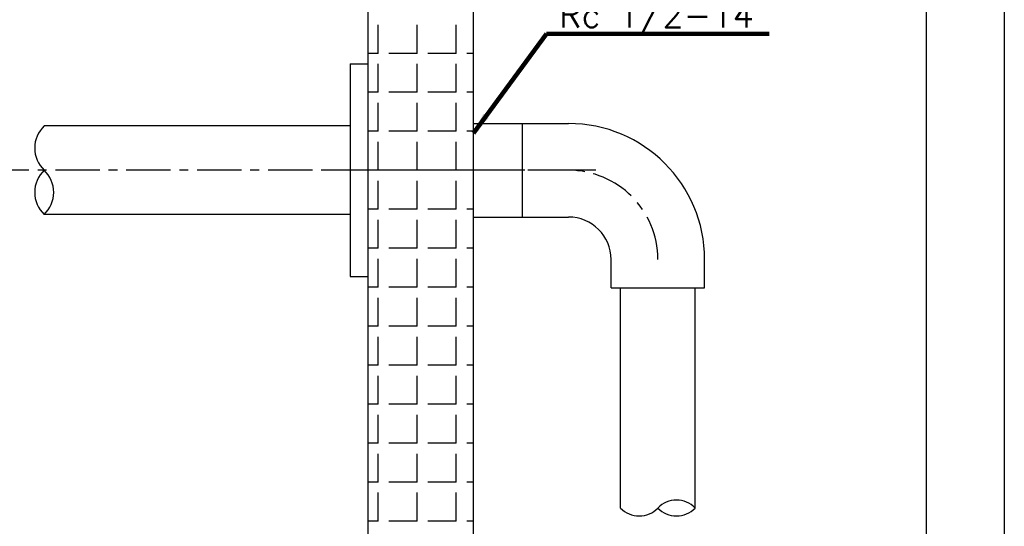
# Model space of a CAD drawing. Extents: x 5500 to 5920, y -4857 to -4263.
# Tile 19 of 20: x 5781 to 5920, y -4432 to -4360. Entities that reach past the tile are written whole.
import ezdxf

# ---------------------------------------------------------------- set-up
doc = ezdxf.new("R2010")
doc.units = 0
doc.header["$LTSCALE"] = 5
doc.header["$MEASUREMENT"] = 0
doc.linetypes.add('CENTER', pattern=[2, 1.25, -0.25, 0.25, -0.25])
doc.layers.get('0').update_dxf_attribs({"color": 2, "linetype": 'CONTINUOUS'})
for name, color, linetype in [('CEN', 1, 'CENTER'), ('CL', 1, 'CENTER'), ('D', 2, 'CONTINUOUS'), ('DWG', 7, 'CONTINUOUS'), ('HT', 3, 'CONTINUOUS')]:
    doc.layers.add(name, color=color, linetype=linetype)
doc.styles.add('GHS', font='romans', dxfattribs={"bigfont": 'ghs'})
doc.dimstyles.new('STANDARD$7', dxfattribs={"dimtxt": 3.5, "dimasz": 3, "dimexe": 1, "dimexo": 0.0625, "dimgap": 1, "dimtad": 1, "dimdec": 4, "dimzin": 0, "dimdsep": 46, "dimtxsty": 'GHS', "dimcen": 1, "dimclrt": 2, "dimadec": 0, "dimazin": 0, "dimtfac": 1, "dimtdec": 4, "dimtofl": 0, "dimtmove": 0, "dimatfit": 3, "dimfxl": 0, "dimtolj": 1, "dimtzin": 0, "dimarcsym": 0})

msp = doc.modelspace()

# ---------------------------------------------------------------- linework, layer by layer
msp.add_line((5919.903494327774, -4262.602743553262), (5919.903494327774, -4856.602743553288))
at = {"color": 4}
msp.add_line((5908.903494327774, -4842.602743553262), (5908.903494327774, -4293.602743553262), dxfattribs=at)
at = {"color": 7, "linetype": 'Continuous'}
for p, q in [((5827.59799998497, -4366.500727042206), (5827.59799998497, -4396.500727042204)), ((5827.59799998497, -4366.500727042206), (5830.09799998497, -4366.500727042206)), ((5827.59799998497, -4375.250727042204), (5784.447747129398, -4375.250727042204)), ((5827.59799998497, -4375.250727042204), (5827.59799998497, -4387.750727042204)), ((5827.597999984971, -4387.750727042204), (5784.447747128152, -4387.750727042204)), ((5827.59799998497, -4396.500727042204), (5830.09799998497, -4396.500727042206))]:
    msp.add_line(p, q, dxfattribs=at)
at = {"layer": 'CEN'}
msp.add_line((5862.280900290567, -4381.500727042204), (5713.180649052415, -4381.500727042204), dxfattribs=at)
at = {"layer": 'CL'}
for p, q in [((5847.497999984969, -4381.500727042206), (5823.638763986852, -4381.500727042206)), ((5858.923750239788, -4381.500727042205), (5835.06451424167, -4381.500727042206))]:
    msp.add_line(p, q, dxfattribs=at)
msp.add_arc((5858.423750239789, -4394.100727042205), 12.6, 0, 90, dxfattribs=at)
at = {"layer": 'D'}
for centre, radius, start, end in [((5787.423937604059, -4378.375727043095), 4.315476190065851, 133.6028189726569, 226.3971810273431), ((5787.423937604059, -4384.6257270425), 4.315476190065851, 133.6028189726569, 226.3971810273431), ((5781.471556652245, -4384.6257270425), 4.315476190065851, 313.602818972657, 46.39718102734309), ((5873.648750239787, -4431.667383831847), 3.624999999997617, 43.60281897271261, 136.3971810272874), ((5868.39875023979, -4426.66738383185), 3.624999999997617, 223.6028189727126, 316.3971810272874), ((5873.648750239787, -4426.66738383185), 3.624999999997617, 223.6028189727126, 316.3971810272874)]:
    msp.add_arc(centre, radius, start, end, dxfattribs=at)
at = {"layer": 'DWG', "color": 7}
for p, q in [((5845.023750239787, -4374.900727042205), (5852.423750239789, -4374.900727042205)), ((5851.923750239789, -4388.100727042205), (5851.923750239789, -4374.900727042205)), ((5851.923750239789, -4374.900727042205), (5858.423750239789, -4374.900727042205)), ((5845.023750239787, -4388.100727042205), (5852.423750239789, -4388.100727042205)), ((5851.923750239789, -4388.100727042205), (5858.423750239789, -4388.100727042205)), ((5864.423750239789, -4398.100727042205), (5864.423750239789, -4394.100727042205)), ((5877.62375023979, -4398.100727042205), (5877.62375023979, -4394.100727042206)), ((5864.423750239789, -4398.100727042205), (5877.62375023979, -4398.100727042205)), ((5865.773750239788, -4429.167383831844), (5865.773750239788, -4398.100727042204)), ((5876.273750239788, -4429.167383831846), (5876.273750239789, -4398.100727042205))]:
    msp.add_line(p, q, dxfattribs=at)
for radius in [19.2, 6]:
    msp.add_arc((5858.423750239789, -4394.100727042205), radius, 0, 90, dxfattribs=at)
at = {"layer": 'HT'}
for p, q in [((5831.579794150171, -4365.000727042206), (5831.579794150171, -4361.000727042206)), ((5837.079794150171, -4365.000727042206), (5837.079794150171, -4361.000727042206)), ((5842.579794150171, -4365.000727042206), (5842.579794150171, -4361.000727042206)), ((5831.579794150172, -4365.000727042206), (5830.097999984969, -4365.000727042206)), ((5837.079794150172, -4365.000727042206), (5833.079794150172, -4365.000727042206)), ((5842.579794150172, -4365.000727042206), (5838.579794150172, -4365.000727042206)), ((5845.023750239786, -4365.000727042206), (5844.079794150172, -4365.000727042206)), ((5831.579794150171, -4370.500727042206), (5831.579794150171, -4366.500727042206)), ((5837.079794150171, -4370.500727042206), (5837.079794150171, -4366.500727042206)), ((5842.579794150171, -4370.500727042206), (5842.579794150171, -4366.500727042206)), ((5831.579794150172, -4370.500727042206), (5830.097999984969, -4370.500727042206)), ((5837.079794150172, -4370.500727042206), (5833.079794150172, -4370.500727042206)), ((5842.579794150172, -4370.500727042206), (5838.579794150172, -4370.500727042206)), ((5845.023750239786, -4370.500727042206), (5844.079794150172, -4370.500727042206)), ((5831.579794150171, -4376.000727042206), (5831.579794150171, -4372.000727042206)), ((5837.079794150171, -4376.000727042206), (5837.079794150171, -4372.000727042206)), ((5842.579794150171, -4376.000727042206), (5842.579794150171, -4372.000727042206)), ((5831.579794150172, -4376.000727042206), (5830.097999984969, -4376.000727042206)), ((5837.079794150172, -4376.000727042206), (5833.079794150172, -4376.000727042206)), ((5842.579794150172, -4376.000727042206), (5838.579794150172, -4376.000727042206)), ((5845.023750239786, -4376.000727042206), (5844.079794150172, -4376.000727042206)), ((5831.579794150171, -4381.500727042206), (5831.579794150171, -4377.500727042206)), ((5837.079794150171, -4381.500727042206), (5837.079794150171, -4377.500727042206)), ((5842.579794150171, -4381.500727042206), (5842.579794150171, -4377.500727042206)), ((5831.579794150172, -4381.500727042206), (5830.097999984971, -4381.500727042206)), ((5837.079794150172, -4381.500727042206), (5833.079794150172, -4381.500727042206)), ((5842.579794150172, -4381.500727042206), (5838.579794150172, -4381.500727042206)), ((5845.023750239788, -4381.500727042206), (5844.079794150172, -4381.500727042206)), ((5831.579794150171, -4387.000727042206), (5831.579794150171, -4383.000727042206)), ((5837.079794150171, -4387.000727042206), (5837.079794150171, -4383.000727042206)), ((5842.579794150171, -4387.000727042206), (5842.579794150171, -4383.000727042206)), ((5831.579794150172, -4387.000727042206), (5830.097999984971, -4387.000727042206)), ((5837.079794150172, -4387.000727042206), (5833.079794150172, -4387.000727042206)), ((5842.579794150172, -4387.000727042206), (5838.579794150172, -4387.000727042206)), ((5845.023750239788, -4387.000727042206), (5844.079794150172, -4387.000727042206)), ((5831.579794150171, -4392.500727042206), (5831.579794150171, -4388.500727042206)), ((5837.079794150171, -4392.500727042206), (5837.079794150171, -4388.500727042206)), ((5842.579794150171, -4392.500727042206), (5842.579794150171, -4388.500727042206)), ((5831.579794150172, -4392.500727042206), (5830.097999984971, -4392.500727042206)), ((5837.079794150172, -4392.500727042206), (5833.079794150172, -4392.500727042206)), ((5842.579794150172, -4392.500727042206), (5838.579794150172, -4392.500727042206)), ((5845.023750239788, -4392.500727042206), (5844.079794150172, -4392.500727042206)), ((5831.579794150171, -4398.000727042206), (5831.579794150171, -4394.000727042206)), ((5837.079794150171, -4398.000727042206), (5837.079794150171, -4394.000727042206)), ((5842.579794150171, -4398.000727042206), (5842.579794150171, -4394.000727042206)), ((5831.579794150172, -4398.000727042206), (5830.097999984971, -4398.000727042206)), ((5837.079794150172, -4398.000727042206), (5833.079794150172, -4398.000727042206)), ((5842.579794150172, -4398.000727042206), (5838.579794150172, -4398.000727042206)), ((5845.023750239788, -4398.000727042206), (5844.079794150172, -4398.000727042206)), ((5831.579794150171, -4403.500727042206), (5831.579794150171, -4399.500727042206)), ((5837.079794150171, -4403.500727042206), (5837.079794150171, -4399.500727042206)), ((5842.579794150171, -4403.500727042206), (5842.579794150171, -4399.500727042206)), ((5831.579794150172, -4403.500727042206), (5830.097999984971, -4403.500727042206)), ((5837.079794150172, -4403.500727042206), (5833.079794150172, -4403.500727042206)), ((5842.579794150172, -4403.500727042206), (5838.579794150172, -4403.500727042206)), ((5845.023750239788, -4403.500727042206), (5844.079794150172, -4403.500727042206)), ((5831.579794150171, -4409.000727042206), (5831.579794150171, -4405.000727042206)), ((5837.079794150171, -4409.000727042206), (5837.079794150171, -4405.000727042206)), ((5842.579794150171, -4409.000727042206), (5842.579794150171, -4405.000727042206)), ((5831.579794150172, -4409.000727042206), (5830.097999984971, -4409.000727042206)), ((5837.079794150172, -4409.000727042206), (5833.079794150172, -4409.000727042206)), ((5842.579794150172, -4409.000727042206), (5838.579794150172, -4409.000727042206)), ((5845.023750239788, -4409.000727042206), (5844.079794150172, -4409.000727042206)), ((5831.579794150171, -4414.500727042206), (5831.579794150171, -4410.500727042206)), ((5837.079794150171, -4414.500727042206), (5837.079794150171, -4410.500727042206)), ((5842.579794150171, -4414.500727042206), (5842.579794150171, -4410.500727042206)), ((5831.579794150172, -4414.500727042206), (5830.097999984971, -4414.500727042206)), ((5837.079794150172, -4414.500727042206), (5833.079794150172, -4414.500727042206)), ((5842.579794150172, -4414.500727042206), (5838.579794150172, -4414.500727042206)), ((5845.023750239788, -4414.500727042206), (5844.079794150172, -4414.500727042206)), ((5831.579794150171, -4420.000727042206), (5831.579794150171, -4416.000727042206)), ((5837.079794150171, -4420.000727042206), (5837.079794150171, -4416.000727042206)), ((5842.579794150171, -4420.000727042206), (5842.579794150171, -4416.000727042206)), ((5831.579794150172, -4420.000727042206), (5830.097999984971, -4420.000727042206)), ((5837.079794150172, -4420.000727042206), (5833.079794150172, -4420.000727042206)), ((5842.579794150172, -4420.000727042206), (5838.579794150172, -4420.000727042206)), ((5845.023750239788, -4420.000727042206), (5844.079794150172, -4420.000727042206)), ((5831.579794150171, -4425.500727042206), (5831.579794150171, -4421.500727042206)), ((5837.079794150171, -4425.500727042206), (5837.079794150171, -4421.500727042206)), ((5842.579794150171, -4425.500727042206), (5842.579794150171, -4421.500727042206)), ((5831.579794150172, -4425.500727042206), (5830.097999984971, -4425.500727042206)), ((5837.079794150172, -4425.500727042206), (5833.079794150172, -4425.500727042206)), ((5842.579794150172, -4425.500727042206), (5838.579794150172, -4425.500727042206)), ((5845.023750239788, -4425.500727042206), (5844.079794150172, -4425.500727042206)), ((5831.579794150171, -4431.000727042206), (5831.579794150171, -4427.000727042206)), ((5837.079794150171, -4431.000727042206), (5837.079794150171, -4427.000727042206)), ((5842.579794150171, -4431.000727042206), (5842.579794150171, -4427.000727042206)), ((5831.579794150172, -4431.000727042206), (5830.097999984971, -4431.000727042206)), ((5837.079794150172, -4431.000727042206), (5833.079794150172, -4431.000727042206)), ((5842.579794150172, -4431.000727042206), (5838.579794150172, -4431.000727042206)), ((5845.023750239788, -4431.000727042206), (5844.079794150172, -4431.000727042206))]:
    msp.add_line(p, q, dxfattribs=at)
at = {"layer": 'HT', "ltscale": 0.5}
msp.add_lwpolyline([(5845.023750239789, -4551.006359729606), (5845.023750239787, -4351.316416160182), (5830.09799998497, -4351.316416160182), (5830.097999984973, -4826.750208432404), (5845.02375023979, -4826.750208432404), (5845.023750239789, -4707.368904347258)], dxfattribs=at)

# ---------------------------------------------------------------- texts
at = {"layer": 'D', "style": 'GHS'}
msp.add_text('Rc 1/2-14', height=3.5, dxfattribs=at).set_placement((5857.118595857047, -4361.338332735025))

# ---------------------------------------------------------------- leaders
at = {"layer": 'D'}
msp.add_leader([(5845.023750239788, -4376.250727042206), (5855.29342599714, -4362.250030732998), (5886.726866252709, -4362.250030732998)], dimstyle='STANDARD$7', override={"dimexe": 2, "dimexo": 1, "dimtad": 0, "dimcen": 0, "dimclrd": 256, "dimclre": 256, "dimclrt": 256, "dimadec": 4, "dimtfac": 0.5, "dimtix": 1, "dimtofl": 1, "dimlwd": 65535, "dimlwe": 65535}, dxfattribs=at)

doc.saveas('drawing.dxf')
